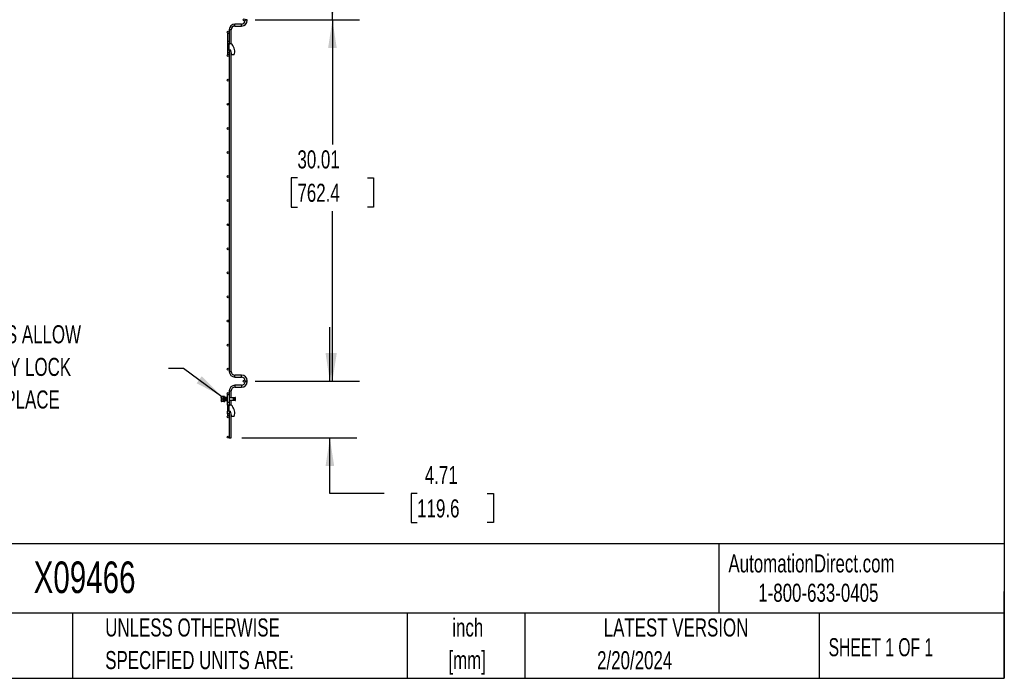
# Model space of a CAD drawing. Header units: inches. Extents: x 0.2 to 10.8, y 0.2 to 8.2.
# Tile 9 of 56: x 6.2 to 10.8, y 0.2 to 3.3. Entities that reach past the tile are written whole.
import ezdxf

# ---------------------------------------------------------------- set-up
doc = ezdxf.new("R2010")
doc.units = ezdxf.units.IN
doc.header["$MEASUREMENT"] = 0
doc.layers.add('DIMENSIONS', color=140, linetype='Continuous', lineweight=25)
doc.layers.add('TEXT', color=140, linetype='Continuous', lineweight=25)
doc.styles.add('SLDTEXTSTYLE0', font='TXT', dxfattribs={"width": 0.7})
doc.styles.add('SLDTEXTSTYLE1', font='TXT', dxfattribs={"width": 0.65})
doc.dimstyles.new('SLDDIMSTYLE1', dxfattribs={"dimtxt": 0.084961, "dimasz": 0.13, "dimexe": 0, "dimexo": 0.0625, "dimgap": 0.02124, "dimtad": 0, "dimtih": 1, "dimtoh": 1, "dimlfac": 18, "dimrnd": 1e-09, "dimzin": 12, "dimdsep": 46, "dimtxsty": 'SLDTEXTSTYLE0', "dimsah": 1, "dimcen": 0.09, "dimadec": 0, "dimazin": 3, "dimtfac": 1, "dimtofl": 0, "dimtmove": 0, "dimatfit": 3, "dimfxl": 0, "dimfrac": 2, "dimtolj": 1, "dimtzin": 12, "dimarcsym": 0})
doc.dimstyles.new('SLDDIMSTYLE2', dxfattribs={"dimtxt": 0.084961, "dimasz": 0.13, "dimexe": 0, "dimexo": 0.0625, "dimgap": 0.02124, "dimtad": 0, "dimtih": 1, "dimtoh": 1, "dimlfac": 18, "dimrnd": 1e-09, "dimzin": 12, "dimdsep": 46, "dimtxsty": 'SLDTEXTSTYLE0', "dimsah": 1, "dimcen": 0.09, "dimadec": 0, "dimazin": 3, "dimtfac": 1, "dimtmove": 0, "dimatfit": 0, "dimfxl": 0, "dimfrac": 2, "dimtolj": 1, "dimtzin": 12, "dimarcsym": 0})

# ---------------------------------------------------------------- blocks, each defined once
blk = doc.blocks.new('SW_BROKEN_VIEW_0')
at = {"color": 0, "linetype": 'Continuous', "char_height": 0.083333, "attachment_point": 1, "style": 'SLDTEXTSTYLE0'}
for s, insert in [('PRE-WELDED CLIPS ALLOW', (0, 0.1074)), ('YOU TO QUICKLY LOCK', (0.119, -0.0431)), ('PANELS IN PLACE', (0.279, -0.1935))]:
    blk.add_mtext(s, dxfattribs=dict(at, insert=insert))
blk = doc.blocks.new('_D_8')
at = {"layer": 'DIMENSIONS'}
for p, q in [((7.2907, 4.736), (7.7727, 4.736)), ((7.6477, 4.736), (7.6477, 4.1841)), ((7.4862, 4.03), (7.4576, 4.03)), ((7.4576, 4.03), (7.4576, 3.895)), ((7.8093, 4.03), (7.8378, 4.03)), ((7.8378, 4.03), (7.8378, 3.895)), ((7.4576, 3.895), (7.4862, 3.895)), ((7.6477, 3.288), (7.6477, 3.876)), ((7.8378, 3.895), (7.8093, 3.895)), ((7.2907, 3.288), (7.7727, 3.288))]:
    blk.add_line(p, q, dxfattribs=at)
for points in [[(7.6477, 4.736), (7.6277, 4.606), (7.6677, 4.606)], [(7.6477, 3.288), (7.6677, 3.418), (7.6277, 3.418)]]:
    blk.add_solid(points, dxfattribs=at)
at = {"layer": 'DIMENSIONS', "char_height": 0.08333, "attachment_point": 1, "style": 'SLDTEXTSTYLE0'}
for s, insert in [('26.06', (7.4862, 4.1564)), ('662.0', (7.4862, 4.0024))]:
    blk.add_mtext(s, dxfattribs=dict(at, insert=insert))
blk = doc.blocks.new('_D_9')
at = {"layer": 'DIMENSIONS'}
for p, q in [((7.2907, 3.288), (7.7727, 3.288)), ((7.6477, 3.288), (7.6477, 2.7138)), ((7.4862, 2.5597), (7.4576, 2.5597)), ((7.4576, 2.5597), (7.4576, 2.4247)), ((7.8093, 2.5597), (7.8378, 2.5597)), ((7.8378, 2.5597), (7.8378, 2.4247)), ((7.4576, 2.4247), (7.4862, 2.4247)), ((7.8378, 2.4247), (7.8093, 2.4247)), ((7.6477, 1.6205), (7.6477, 2.4057)), ((7.2907, 1.6205), (7.7727, 1.6205))]:
    blk.add_line(p, q, dxfattribs=at)
for points in [[(7.6477, 3.288), (7.6277, 3.158), (7.6677, 3.158)], [(7.6477, 1.6205), (7.6677, 1.7505), (7.6277, 1.7505)]]:
    blk.add_solid(points, dxfattribs=at)
at = {"layer": 'DIMENSIONS', "char_height": 0.08333, "attachment_point": 1, "style": 'SLDTEXTSTYLE0'}
for s, insert in [('30.01', (7.4862, 2.6862)), ('762.4', (7.4862, 2.5321))]:
    blk.add_mtext(s, dxfattribs=dict(at, insert=insert))
blk = doc.blocks.new('_D_10')
at = {"layer": 'DIMENSIONS'}
for p, q in [((7.6359, 1.6205), (7.6359, 1.8705)), ((7.2907, 1.6205), (7.7609, 1.6205)), ((7.2301, 1.3589), (7.7609, 1.3589)), ((7.6359, 1.1032), (7.6359, 1.3589)), ((7.8859, 1.1032), (7.6359, 1.1032)), ((8.0391, 1.1032), (8.0106, 1.1032)), ((8.0106, 1.1032), (8.0106, 0.9682)), ((8.3623, 1.1032), (8.3908, 1.1032)), ((8.3908, 1.1032), (8.3908, 0.9682)), ((8.0106, 0.9682), (8.0391, 0.9682)), ((8.3908, 0.9682), (8.3623, 0.9682))]:
    blk.add_line(p, q, dxfattribs=at)
for points in [[(7.6359, 1.6205), (7.6559, 1.7505), (7.6159, 1.7505)], [(7.6359, 1.3589), (7.6159, 1.2289), (7.6559, 1.2289)]]:
    blk.add_solid(points, dxfattribs=at)
at = {"layer": 'DIMENSIONS', "char_height": 0.08333, "attachment_point": 1, "style": 'SLDTEXTSTYLE0'}
for s, insert in [('4.71', (8.0744, 1.2297)), ('119.6', (8.0391, 1.0756))]:
    blk.add_mtext(s, dxfattribs=dict(at, insert=insert))

msp = doc.modelspace()

# ---------------------------------------------------------------- linework, layer by layer
for p, q in [((7.24514, 3.28909), (7.24514, 3.28625)), ((7.25403, 3.28909), (7.24514, 3.28909)), ((7.25403, 3.28625), (7.24514, 3.28625)), ((7.25403, 3.28625), (7.25403, 3.28909)), ((7.17119, 3.24248), (7.17119, 3.22698)), ((7.18008, 3.24248), (7.17119, 3.24248)), ((7.18008, 3.17723), (7.18008, 3.24248)), ((7.22775, 3.26887), (7.19758, 3.26887)), ((7.19758, 3.25998), (7.19758, 3.26887)), ((7.19758, 3.25998), (7.22775, 3.25998)), ((7.22775, 3.25998), (7.22775, 3.26887)), ((7.16375, 3.22698), (7.16375, 3.18948)), ((7.16375, 3.22698), (7.17119, 3.22698)), ((7.16375, 3.18948), (7.17119, 3.18948)), ((7.16375, 3.18948), (7.16375, 3.17837)), ((7.17119, 3.22698), (7.17119, 3.18948)), ((7.17119, 3.18948), (7.17119, 3.17851)), ((7.17119, 3.17837), (7.16375, 3.17837)), ((7.16375, 3.17837), (7.16375, 3.15059)), ((7.16375, 3.15059), (7.17119, 3.15059)), ((7.16375, 3.15059), (7.16375, 3.13848)), ((7.16375, 3.13848), (7.17119, 3.13848)), ((7.16375, 3.13848), (7.16375, 3.12892)), ((7.17119, 3.17837), (7.17458, 3.17837)), ((7.17119, 3.15059), (7.17119, 3.17837)), ((7.17119, 3.15059), (7.17736, 3.15059)), ((7.17119, 3.15059), (7.17119, 3.13848)), ((7.17119, 3.13848), (7.17119, 3.12892)), ((7.18319, 3.12625), (7.17736, 3.15059)), ((7.18008, 1.6662), (7.18008, 3.13923)), ((7.16375, 3.12892), (7.17119, 3.12892)), ((7.17119, 3.12892), (7.17119, 1.6662)), ((7.19374, 3.12625), (7.18319, 3.12625)), ((7.17119, 1.6662), (7.18008, 1.6662)), ((7.22775, 1.6487), (7.19758, 1.6487)), ((7.19758, 1.63981), (7.19758, 1.6487)), ((7.19758, 1.63981), (7.22775, 1.63981)), ((7.22775, 1.63981), (7.22775, 1.6487)), ((7.22775, 1.6022), (7.19758, 1.6022)), ((7.19758, 1.6022), (7.19758, 1.59775)), ((7.19758, 1.59775), (7.19758, 1.59331)), ((7.19758, 1.59331), (7.22775, 1.59331)), ((7.22775, 1.6022), (7.22775, 1.59331)), ((7.24514, 1.62242), (7.24514, 1.61959)), ((7.24514, 1.62242), (7.25403, 1.62242)), ((7.24514, 1.61959), (7.25403, 1.61959)), ((7.25403, 1.61959), (7.25403, 1.62242)), ((7.13474, 1.55104), (7.13423, 1.55016)), ((7.13423, 1.55016), (7.13423, 1.52761)), ((7.13582, 1.55104), (7.13481, 1.55104)), ((7.14291, 1.55104), (7.13582, 1.55104)), ((7.14291, 1.53889), (7.14291, 1.55104)), ((7.1443, 1.55104), (7.14291, 1.55104)), ((7.1443, 1.5441), (7.1443, 1.55104)), ((7.14631, 1.54972), (7.14571, 1.54972)), ((7.14965, 1.54972), (7.14631, 1.54972)), ((7.16375, 1.52194), (7.16375, 1.55944)), ((7.16375, 1.55944), (7.17069, 1.55944)), ((7.17069, 1.55944), (7.17069, 1.52194)), ((7.17119, 1.57581), (7.17119, 1.5441)), ((7.17119, 1.57581), (7.18008, 1.57581)), ((7.18008, 1.5441), (7.18008, 1.57581)), ((7.13423, 1.52761), (7.13474, 1.52673)), ((7.13582, 1.53889), (7.14291, 1.53889)), ((7.14291, 1.52673), (7.13582, 1.52673)), ((7.14291, 1.52673), (7.14291, 1.53889)), ((7.14291, 1.53368), (7.14296, 1.53368)), ((7.1443, 1.52673), (7.14291, 1.52673)), ((7.14438, 1.5441), (7.14364, 1.5441)), ((7.14438, 1.54414), (7.1443, 1.54491)), ((7.1443, 1.52673), (7.1443, 1.53243)), ((7.145, 1.53368), (7.14574, 1.53368)), ((7.14923, 1.53889), (7.1459, 1.53889)), ((7.1459, 1.53889), (7.1459, 1.53889)), ((7.1459, 1.53889), (7.14923, 1.53889)), ((7.14654, 1.52805), (7.14715, 1.52805)), ((7.14692, 1.53216), (7.14698, 1.53225)), ((7.14715, 1.52805), (7.15048, 1.52805)), ((7.14755, 1.53845), (7.14755, 1.53821)), ((7.14755, 1.53845), (7.15088, 1.53845)), ((7.15088, 1.53821), (7.14755, 1.53821)), ((7.14994, 1.5441), (7.1492, 1.5441)), ((7.14923, 1.53889), (7.14923, 1.53889)), ((7.14974, 1.54535), (7.1497, 1.54559)), ((7.15034, 1.53294), (7.1508, 1.53214)), ((7.15055, 1.53368), (7.1513, 1.53368)), ((7.15088, 1.53845), (7.15088, 1.53821)), ((7.15272, 1.5441), (7.15197, 1.5441)), ((7.15333, 1.53368), (7.15407, 1.53368)), ((7.15549, 1.5441), (7.15475, 1.5441)), ((7.15611, 1.53368), (7.15685, 1.53368)), ((7.15827, 1.5441), (7.15753, 1.5441)), ((7.15889, 1.53368), (7.15934, 1.53368)), ((7.15934, 1.53696), (7.15934, 1.5333)), ((7.15954, 1.54541), (7.15942, 1.54562)), ((7.15942, 1.53215), (7.1596, 1.53246)), ((7.16357, 1.53213), (7.16375, 1.53244)), ((7.16375, 1.54534), (7.16358, 1.54562)), ((7.17069, 1.52194), (7.16375, 1.52194)), ((7.16375, 1.51083), (7.16375, 1.52194)), ((7.17119, 1.51083), (7.16375, 1.51083)), ((7.16375, 1.51083), (7.16375, 1.48305)), ((7.19115, 1.5441), (7.17069, 1.5441)), ((7.17069, 1.53368), (7.19115, 1.53368)), ((7.17069, 1.52194), (7.17069, 1.51083)), ((7.17119, 1.53368), (7.17119, 1.51083)), ((7.17119, 1.51083), (7.17458, 1.51083)), ((7.17119, 1.48305), (7.17119, 1.51083)), ((7.18008, 1.5097), (7.18008, 1.53368)), ((7.19115, 1.53889), (7.19115, 1.5441)), ((7.19115, 1.53368), (7.19115, 1.53889)), ((7.19815, 1.54555), (7.19189, 1.54418)), ((7.19189, 1.54418), (7.19189, 1.5336)), ((7.19189, 1.5336), (7.19815, 1.53222)), ((7.1984, 1.5444), (7.19815, 1.54555)), ((7.19815, 1.53222), (7.19815, 1.54555)), ((7.19815, 1.53222), (7.1984, 1.53337)), ((7.19954, 1.54555), (7.19821, 1.54526)), ((7.19821, 1.53251), (7.19954, 1.53222)), ((7.1984, 1.53889), (7.1984, 1.5444)), ((7.1984, 1.53337), (7.1984, 1.53889)), ((7.19979, 1.5444), (7.19954, 1.54555)), ((7.19954, 1.53222), (7.19954, 1.54555)), ((7.19954, 1.53222), (7.19979, 1.53337)), ((7.19979, 1.53889), (7.19979, 1.5444)), ((7.19979, 1.53337), (7.19979, 1.53889)), ((7.17119, 1.48305), (7.16375, 1.48305)), ((7.16375, 1.47094), (7.16375, 1.48305)), ((7.17069, 1.47094), (7.16375, 1.47094)), ((7.16375, 1.47094), (7.16375, 1.46139)), ((7.17069, 1.46139), (7.16375, 1.46139)), ((7.17069, 1.48305), (7.17069, 1.47094)), ((7.17069, 1.47094), (7.17069, 1.46139)), ((7.17119, 1.48305), (7.17119, 1.35892)), ((7.17119, 1.48305), (7.17736, 1.48305)), ((7.18319, 1.45872), (7.17736, 1.48305)), ((7.18008, 1.35892), (7.18008, 1.47169)), ((7.19374, 1.45872), (7.18319, 1.45872)), ((7.17119, 1.35892), (7.18008, 1.35892))]:
    msp.add_line(p, q)
for centre in [(7.24069, 3.288), (7.16675, 3.23204), (7.16675, 3.12371), (7.16675, 3.00982), (7.16675, 2.89871), (7.16675, 2.7876), (7.16675, 2.67649), (7.16675, 2.56537), (7.16675, 2.45426), (7.16675, 2.34315), (7.16675, 2.23204), (7.16675, 2.12093), (7.16675, 2.00982), (7.16675, 1.89871), (7.16675, 1.7876), (7.16675, 1.67649), (7.24069, 1.62053), (7.16675, 1.56457), (7.16675, 1.45624), (7.16675, 1.36337)]:
    msp.add_circle(centre, 0.00444)
for centre, radius, start, end in [((7.22775, 3.28625), 0.02628, 270, 0), ((7.22775, 3.28625), 0.01739, 270, 0), ((7.19758, 3.24248), 0.02639, 90, 180), ((7.19758, 3.24248), 0.0175, 90, 180), ((7.17458, 3.16448), 0.01389, 45.94832, 90), ((7.14847, 3.14237), 0.04806, 340.41164, 41.90027), ((7.19758, 1.6662), 0.02639, 180, 270), ((7.19758, 1.6662), 0.0175, 180, 270), ((7.22775, 1.62242), 0.02628, 0, 90), ((7.22775, 1.62242), 0.01739, 0, 90), ((7.19758, 1.57581), 0.02639, 90, 180), ((7.19758, 1.57581), 0.0175, 90, 180), ((7.22775, 1.61959), 0.02628, 270, 0), ((7.22775, 1.61959), 0.01739, 270, 0), ((7.16486, 1.54386), 0.00556, 101.53696, 162.39155), ((7.16486, 1.53391), 0.00556, 186.30355, 258.46304), ((7.17458, 1.49694), 0.01389, 45.94832, 90), ((7.14847, 1.47483), 0.04806, 340.41164, 41.90027), ((7.19115, 1.54757), 0.00347, 270, 282.41729), ((7.19115, 1.53021), 0.00347, 77.58271, 90)]:
    msp.add_arc(centre, radius, start, end)
for points, knots in [([(7.13582, 1.53889), (7.13516, 1.54087), (7.13474, 1.54289), (7.13474, 1.54547), (7.13476, 1.54599), (7.13486, 1.54701), (7.13493, 1.54752), (7.13522, 1.54904), (7.13549, 1.55005), (7.13582, 1.55104)], [0, 0, 0, 0, 0.5, 0.5, 0.625, 0.625, 0.75, 0.75, 1, 1, 1, 1]), ([(7.14592, 1.53984), (7.14585, 1.54084), (7.14571, 1.54291), (7.14551, 1.54502), (7.14534, 1.54594), (7.14526, 1.54555), (7.14524, 1.54549)], [0, 0, 0, 0, 0.2907269, 0.6083216, 0.9286909, 1, 1, 1, 1]), ([(7.14631, 1.54972), (7.1463, 1.54972), (7.14628, 1.54965), (7.14625, 1.54938), (7.14623, 1.54917), (7.14617, 1.54835), (7.14614, 1.54753), (7.14609, 1.54606), (7.14607, 1.54551), (7.14604, 1.54433), (7.14602, 1.5437), (7.14596, 1.54171), (7.14593, 1.54027), (7.1459, 1.53889)], [0, 0, 0, 0, 0.125, 0.125, 0.25, 0.25, 0.5, 0.5, 0.625, 0.625, 0.75, 0.75, 1, 1, 1, 1]), ([(7.14923, 1.53889), (7.14926, 1.54011), (7.14932, 1.54254), (7.14941, 1.54579), (7.1495, 1.54825), (7.14958, 1.5495), (7.14966, 1.54985), (7.14974, 1.54932), (7.14983, 1.54747), (7.14989, 1.54568), (7.14992, 1.54447), (7.14992, 1.5444)], [0, 0, 0, 0, 0.1294451, 0.2588935, 0.3883464, 0.5177951, 0.6027765, 0.7322226, 0.8616718, 0.9911242, 1, 1, 1, 1]), ([(7.14923, 1.53889), (7.14926, 1.5396), (7.14931, 1.54109), (7.1494, 1.54314), (7.14949, 1.54477), (7.14957, 1.54566), (7.14965, 1.54593), (7.14973, 1.54557), (7.1498, 1.54491), (7.14983, 1.54421), (7.14984, 1.5441)], [0, 0, 0, 0, 0.134554, 0.2823174, 0.4300972, 0.577863, 0.687878, 0.8224319, 0.9701978, 1, 1, 1, 1]), ([(7.1596, 1.5427), (7.15954, 1.54349), (7.15939, 1.54509), (7.15923, 1.54593), (7.15914, 1.54555), (7.15912, 1.54547)], [0, 0, 0, 0, 0.439432, 0.8908152, 1, 1, 1, 1]), ([(7.13481, 1.52673), (7.13479, 1.52673), (7.13443, 1.52673), (7.13515, 1.52673), (7.13582, 1.52673)], [0, 0, 0, 0, 0.067898, 1, 1, 1, 1]), ([(7.13582, 1.52673), (7.13516, 1.52872), (7.13474, 1.53073), (7.13474, 1.53332), (7.13476, 1.53383), (7.13486, 1.53486), (7.13493, 1.53537), (7.13522, 1.53689), (7.13549, 1.53789), (7.13582, 1.53889)], [0, 0, 0, 0, 0.5, 0.5, 0.625, 0.625, 0.75, 0.75, 1, 1, 1, 1]), ([(7.14409, 1.5323), (7.14405, 1.53228), (7.14393, 1.53223), (7.14374, 1.53394), (7.14352, 1.53683), (7.14332, 1.54016), (7.14311, 1.54316), (7.14298, 1.54433), (7.14291, 1.54491)], [0, 0, 0, 0, 0.1098005, 0.2943879, 0.4789752, 0.661964, 0.8322435, 1, 1, 1, 1]), ([(7.1439, 1.5323), (7.14386, 1.53228), (7.14374, 1.53223), (7.14355, 1.53394), (7.14333, 1.53681), (7.14313, 1.54023), (7.14298, 1.5421), (7.14291, 1.543)], [0, 0, 0, 0, 0.1323526, 0.3534497, 0.5745469, 0.7937293, 1, 1, 1, 1]), ([(7.14293, 1.53373), (7.14309, 1.53347), (7.14339, 1.53294), (7.1437, 1.53241), (7.14385, 1.53215)], [0, 0, 0, 0, 0.499559, 1, 1, 1, 1]), ([(7.14367, 1.54404), (7.14352, 1.5443), (7.14327, 1.54472), (7.14303, 1.54514), (7.14294, 1.5453)], [0, 0, 0, 0, 0.6266845, 1, 1, 1, 1]), ([(7.14367, 1.54403), (7.14372, 1.54391), (7.14382, 1.54365), (7.14396, 1.54258), (7.14411, 1.54112), (7.14423, 1.5398), (7.14434, 1.53847), (7.14445, 1.53712), (7.14461, 1.53556), (7.14475, 1.53439), (7.14489, 1.53374), (7.14497, 1.53374), (7.145, 1.53375)], [0, 0, 0, 0, 0.10650986, 0.21932951, 0.33210386, 0.44487943, 0.47660709, 0.58933653, 0.70210461, 0.81492217, 0.92769345, 1, 1, 1, 1]), ([(7.14414, 1.53216), (7.1443, 1.53242), (7.14459, 1.53293), (7.14489, 1.53343), (7.14503, 1.53368)], [0, 0, 0, 0, 0.5198638, 1, 1, 1, 1]), ([(7.14524, 1.54563), (7.14509, 1.54536), (7.14478, 1.54483), (7.14447, 1.54431), (7.14432, 1.54404)], [0, 0, 0, 0, 0.5004388, 1, 1, 1, 1]), ([(7.14469, 1.54468), (7.14466, 1.54473), (7.14454, 1.54493), (7.14442, 1.54514), (7.14433, 1.5453)], [0, 0, 0, 0, 0.243973, 1, 1, 1, 1]), ([(7.14438, 1.54403), (7.1444, 1.54404), (7.14447, 1.54411), (7.14459, 1.54362), (7.14473, 1.5426), (7.14488, 1.54111), (7.145, 1.5398), (7.14511, 1.53847), (7.14522, 1.53713), (7.14538, 1.53555), (7.14552, 1.53441), (7.14564, 1.5338), (7.1457, 1.53378), (7.14571, 1.53378)], [0, 0, 0, 0, 0.0404934, 0.15317, 0.2658948, 0.3785743, 0.491255, 0.522956, 0.6355906, 0.7482639, 0.8609866, 0.973663, 1, 1, 1, 1]), ([(7.14469, 1.5331), (7.14472, 1.53305), (7.1449, 1.53273), (7.14509, 1.53241), (7.14524, 1.53215)], [0, 0, 0, 0, 0.165352, 1, 1, 1, 1]), ([(7.14529, 1.5323), (7.14525, 1.53226), (7.14516, 1.53217), (7.14507, 1.53304), (7.14502, 1.53349)], [0, 0, 0, 0, 0.48286386, 1, 1, 1, 1]), ([(7.14548, 1.5323), (7.14544, 1.53227), (7.14534, 1.53219), (7.14524, 1.53314), (7.14519, 1.53368)], [0, 0, 0, 0, 0.4407298, 1, 1, 1, 1]), ([(7.14597, 1.54184), (7.14595, 1.54212), (7.14586, 1.54345), (7.1457, 1.54516), (7.14555, 1.54549), (7.14548, 1.54566)], [0, 0, 0, 0, 0.1168366, 0.5564978, 1, 1, 1, 1]), ([(7.14605, 1.54473), (7.14603, 1.54476), (7.14586, 1.54506), (7.14569, 1.54535), (7.14553, 1.54562)], [0, 0, 0, 0, 0.1102655, 1, 1, 1, 1]), ([(7.14553, 1.53216), (7.14568, 1.53242), (7.14587, 1.53273), (7.14605, 1.53305), (7.14608, 1.5331)], [0, 0, 0, 0, 0.8407633, 1, 1, 1, 1]), ([(7.14571, 1.53373), (7.14586, 1.53347), (7.14617, 1.53294), (7.14648, 1.53241), (7.14663, 1.53215)], [0, 0, 0, 0, 0.4995673, 1, 1, 1, 1]), ([(7.14668, 1.5323), (7.14665, 1.53225), (7.14655, 1.53208), (7.14637, 1.5335), (7.14617, 1.53599), (7.14604, 1.53799), (7.14598, 1.53889)], [0, 0, 0, 0, 0.1238011, 0.4389763, 0.7508554, 1, 1, 1, 1]), ([(7.14687, 1.5323), (7.14684, 1.53225), (7.14674, 1.53208), (7.14656, 1.5335), (7.14636, 1.53599), (7.14623, 1.53799), (7.14618, 1.53889)], [0, 0, 0, 0, 0.1227625, 0.4383113, 0.7505601, 1, 1, 1, 1]), ([(7.14647, 1.53235), (7.14648, 1.53221), (7.14651, 1.53197), (7.14655, 1.5319), (7.14659, 1.53208), (7.14661, 1.53219)], [0, 0, 0, 0, 0.3144393, 0.5642204, 1, 1, 1, 1]), ([(7.14755, 1.53821), (7.14752, 1.537), (7.14746, 1.53458), (7.14737, 1.53146), (7.14728, 1.52917), (7.1472, 1.5282), (7.14713, 1.52795), (7.14706, 1.52849), (7.14697, 1.53003), (7.14693, 1.53167), (7.14691, 1.53234)], [0, 0, 0, 0, 0.1393856, 0.2787747, 0.4181687, 0.5575582, 0.6231117, 0.7624985, 0.9018881, 1, 1, 1, 1]), ([(7.14707, 1.53235), (7.14708, 1.53221), (7.14711, 1.53196), (7.14716, 1.53191), (7.14723, 1.53217), (7.14732, 1.53323), (7.14741, 1.53496), (7.14749, 1.53681), (7.14753, 1.53802), (7.14755, 1.53845)], [0, 0, 0, 0, 0.0931707, 0.1671828, 0.3368612, 0.5232061, 0.7095586, 0.8958985, 1, 1, 1, 1]), ([(7.14708, 1.53889), (7.14708, 1.53889), (7.1471, 1.53867), (7.14712, 1.53845), (7.14714, 1.53824)], [0, 0, 0, 0, 0.0000471, 1, 1, 1, 1]), ([(7.14785, 1.53889), (7.14785, 1.53889), (7.14787, 1.53874), (7.14788, 1.5386), (7.14789, 1.53845)], [0, 0, 0, 0, 0.0000702, 1, 1, 1, 1]), ([(7.14923, 1.54404), (7.14907, 1.5443), (7.14877, 1.54483), (7.14846, 1.54536), (7.14831, 1.54562)], [0, 0, 0, 0, 0.4996955, 1, 1, 1, 1]), ([(7.14879, 1.5385), (7.14878, 1.53863), (7.14877, 1.53876), (7.14876, 1.53889), (7.14876, 1.53889)], [0, 0, 0, 0, 0.9999195, 1, 1, 1, 1]), ([(7.14898, 1.5385), (7.14897, 1.53863), (7.14896, 1.53876), (7.14895, 1.53889), (7.14895, 1.53889)], [0, 0, 0, 0, 0.9999192, 1, 1, 1, 1]), ([(7.14941, 1.54325), (7.14945, 1.54302), (7.14953, 1.54248), (7.14967, 1.5411), (7.14979, 1.5398), (7.14986, 1.5389), (7.14988, 1.5386), (7.1499, 1.53845)], [0, 0, 0, 0, 0.2181379, 0.5267552, 0.8353758, 0.9222014, 1, 1, 1, 1]), ([(7.1508, 1.54563), (7.15065, 1.54537), (7.15034, 1.54484), (7.15003, 1.54431), (7.14988, 1.54405)], [0, 0, 0, 0, 0.500394, 1, 1, 1, 1]), ([(7.14994, 1.54403), (7.14995, 1.54404), (7.15002, 1.54411), (7.15014, 1.54362), (7.15029, 1.5426), (7.15044, 1.54111), (7.15056, 1.5398), (7.15063, 1.53886), (7.15066, 1.53851), (7.15068, 1.53832)], [0, 0, 0, 0, 0.0723261, 0.2735802, 0.4749202, 0.6761794, 0.8774408, 0.9340626, 1, 1, 1, 1]), ([(7.15031, 1.53336), (7.15033, 1.53311), (7.15036, 1.53254), (7.15039, 1.53235), (7.15041, 1.53225)], [0, 0, 0, 0, 0.4204191, 1, 1, 1, 1]), ([(7.15048, 1.52805), (7.15051, 1.52805), (7.15055, 1.52831), (7.1506, 1.52907), (7.15062, 1.52939), (7.15065, 1.53012), (7.15066, 1.53053), (7.15071, 1.5319), (7.15075, 1.53303), (7.15081, 1.53553), (7.15085, 1.53688), (7.15088, 1.53821)], [0, 0, 0, 0, 0.25, 0.25, 0.375, 0.375, 0.5, 0.5, 0.75, 0.75, 1, 1, 1, 1]), ([(7.15084, 1.53223), (7.15083, 1.53218), (7.15079, 1.53205), (7.15075, 1.53233), (7.15073, 1.53252)], [0, 0, 0, 0, 0.3618138, 1, 1, 1, 1]), ([(7.15104, 1.53223), (7.15102, 1.5322), (7.15094, 1.53196), (7.15084, 1.53249), (7.15076, 1.53339), (7.15076, 1.53345)], [0, 0, 0, 0, 0.1483588, 0.9377945, 1, 1, 1, 1]), ([(7.15223, 1.53211), (7.15216, 1.53227), (7.15201, 1.53259), (7.1518, 1.53499), (7.15158, 1.53819), (7.15136, 1.5416), (7.15115, 1.54428), (7.15097, 1.54569), (7.15087, 1.54552), (7.15084, 1.54547)], [0, 0, 0, 0, 0.156768, 0.3121783, 0.4696929, 0.6255603, 0.7814276, 0.9389423, 1, 1, 1, 1]), ([(7.15084, 1.53656), (7.15087, 1.53624), (7.15095, 1.53538), (7.15108, 1.53441), (7.1512, 1.5338), (7.15126, 1.53378), (7.15127, 1.53378)], [0, 0, 0, 0, 0.2135429, 0.5639067, 0.9141267, 1, 1, 1, 1]), ([(7.15247, 1.53228), (7.15246, 1.53222), (7.15237, 1.53184), (7.15221, 1.53275), (7.152, 1.53495), (7.15177, 1.5382), (7.15156, 1.5416), (7.15134, 1.54428), (7.15116, 1.54569), (7.15106, 1.54552), (7.15104, 1.54547)], [0, 0, 0, 0, 0.0329949, 0.1845007, 0.3346944, 0.4869218, 0.6375572, 0.7881926, 0.94042, 1, 1, 1, 1]), ([(7.152, 1.54405), (7.15185, 1.54431), (7.15154, 1.54484), (7.15123, 1.54536), (7.15108, 1.54563)], [0, 0, 0, 0, 0.4996675, 1, 1, 1, 1]), ([(7.15108, 1.53215), (7.15124, 1.53241), (7.15142, 1.53273), (7.1516, 1.53305), (7.15163, 1.5331)], [0, 0, 0, 0, 0.8347536, 1, 1, 1, 1]), ([(7.15127, 1.53373), (7.15142, 1.53346), (7.15173, 1.53294), (7.15204, 1.53241), (7.15219, 1.53214)], [0, 0, 0, 0, 0.4996237, 1, 1, 1, 1]), ([(7.15219, 1.54563), (7.15204, 1.54537), (7.15185, 1.54505), (7.15167, 1.54473), (7.15163, 1.54468)], [0, 0, 0, 0, 0.8305451, 1, 1, 1, 1]), ([(7.152, 1.54404), (7.15205, 1.54392), (7.15215, 1.54366), (7.1523, 1.54258), (7.15244, 1.54112), (7.15256, 1.5398), (7.15267, 1.53847), (7.15279, 1.53712), (7.15294, 1.53556), (7.15308, 1.53439), (7.15322, 1.53374), (7.1533, 1.53374), (7.15333, 1.53375)], [0, 0, 0, 0, 0.1097611, 0.2221702, 0.3345342, 0.4468994, 0.4785116, 0.5908309, 0.7031886, 0.8155956, 0.9279566, 1, 1, 1, 1]), ([(7.15254, 1.5441), (7.15254, 1.5441), (7.15247, 1.545), (7.15236, 1.54567), (7.15226, 1.54552), (7.15223, 1.54547)], [0, 0, 0, 0, 0.0063958, 0.7224388, 1, 1, 1, 1]), ([(7.15272, 1.54416), (7.15265, 1.5448), (7.15255, 1.5457), (7.15245, 1.54552), (7.15242, 1.54547)], [0, 0, 0, 0, 0.7123442, 1, 1, 1, 1]), ([(7.15302, 1.54468), (7.15299, 1.54473), (7.15281, 1.54505), (7.15262, 1.54536), (7.15247, 1.54563)], [0, 0, 0, 0, 0.1678232, 1, 1, 1, 1]), ([(7.15247, 1.53215), (7.15262, 1.53241), (7.15292, 1.53292), (7.15322, 1.53343), (7.15336, 1.53368)], [0, 0, 0, 0, 0.51610335, 1, 1, 1, 1]), ([(7.15358, 1.54563), (7.15342, 1.54536), (7.15312, 1.54484), (7.15281, 1.54431), (7.15266, 1.54405)], [0, 0, 0, 0, 0.50035707, 1, 1, 1, 1]), ([(7.15272, 1.54403), (7.15273, 1.54404), (7.1528, 1.54411), (7.15292, 1.54362), (7.15307, 1.5426), (7.15322, 1.54111), (7.15334, 1.5398), (7.15344, 1.53847), (7.15356, 1.53713), (7.15371, 1.53555), (7.15385, 1.53441), (7.15397, 1.5338), (7.15403, 1.53378), (7.15405, 1.53378)], [0, 0, 0, 0, 0.0404616, 0.1530496, 0.2656857, 0.3782766, 0.4908687, 0.5225448, 0.6350908, 0.7476755, 0.8603095, 0.9728973, 1, 1, 1, 1]), ([(7.15302, 1.5331), (7.15305, 1.53304), (7.15324, 1.53273), (7.15342, 1.53241), (7.15358, 1.53214)], [0, 0, 0, 0, 0.1694961, 1, 1, 1, 1]), ([(7.15362, 1.53211), (7.15355, 1.53219), (7.15346, 1.53229), (7.15337, 1.53328), (7.15335, 1.53349)], [0, 0, 0, 0, 0.7946244, 1, 1, 1, 1]), ([(7.15386, 1.53228), (7.15385, 1.53222), (7.15376, 1.53184), (7.15364, 1.53237), (7.15355, 1.53341), (7.15352, 1.53368)], [0, 0, 0, 0, 0.1393304, 0.7791063, 1, 1, 1, 1]), ([(7.15501, 1.53223), (7.15495, 1.53229), (7.15482, 1.5324), (7.15462, 1.53444), (7.1544, 1.5375), (7.15419, 1.54095), (7.15397, 1.54383), (7.15378, 1.54554), (7.15366, 1.54549), (7.15362, 1.54547)], [0, 0, 0, 0, 0.1254809, 0.2811622, 0.4384889, 0.5937137, 0.7502945, 0.9068754, 1, 1, 1, 1]), ([(7.1552, 1.53224), (7.15514, 1.53229), (7.15501, 1.5324), (7.15482, 1.53444), (7.15459, 1.5375), (7.15438, 1.54095), (7.15416, 1.54383), (7.15397, 1.54554), (7.15386, 1.54549), (7.15381, 1.54547)], [0, 0, 0, 0, 0.1248867, 0.2805686, 0.4378958, 0.5931212, 0.7497026, 0.9062841, 1, 1, 1, 1]), ([(7.15478, 1.54405), (7.15463, 1.54431), (7.15432, 1.54484), (7.15401, 1.54537), (7.15386, 1.54563)], [0, 0, 0, 0, 0.4996079, 1, 1, 1, 1]), ([(7.15386, 1.53215), (7.15401, 1.53241), (7.1542, 1.53273), (7.15438, 1.53304), (7.15441, 1.5331)], [0, 0, 0, 0, 0.830876, 1, 1, 1, 1]), ([(7.15405, 1.53373), (7.1542, 1.53346), (7.15451, 1.53294), (7.15481, 1.53241), (7.15497, 1.53215)], [0, 0, 0, 0, 0.499663, 1, 1, 1, 1]), ([(7.15497, 1.54563), (7.15481, 1.54536), (7.15463, 1.54505), (7.15444, 1.54473), (7.15441, 1.54468)], [0, 0, 0, 0, 0.8309032, 1, 1, 1, 1]), ([(7.15478, 1.54405), (7.15483, 1.54392), (7.15493, 1.54366), (7.15507, 1.54258), (7.15522, 1.54112), (7.15534, 1.5398), (7.15545, 1.53847), (7.15556, 1.53712), (7.15572, 1.53556), (7.15586, 1.53439), (7.156, 1.53374), (7.15608, 1.53374), (7.15611, 1.53375)], [0, 0, 0, 0, 0.1099599, 0.2223439, 0.3346828, 0.4470229, 0.4786281, 0.5909222, 0.7032549, 0.8156368, 0.9279727, 1, 1, 1, 1]), ([(7.1553, 1.5441), (7.15525, 1.54463), (7.15515, 1.54559), (7.15505, 1.54551), (7.15501, 1.54547)], [0, 0, 0, 0, 0.5593137, 1, 1, 1, 1]), ([(7.15549, 1.54414), (7.15544, 1.54466), (7.15534, 1.54559), (7.15525, 1.54551), (7.1552, 1.54547)], [0, 0, 0, 0, 0.5484105, 1, 1, 1, 1]), ([(7.1558, 1.54468), (7.15577, 1.54473), (7.15558, 1.54505), (7.1554, 1.54537), (7.15525, 1.54563)], [0, 0, 0, 0, 0.1693312, 1, 1, 1, 1]), ([(7.15525, 1.53214), (7.1554, 1.53241), (7.1557, 1.53292), (7.156, 1.53343), (7.15614, 1.53368)], [0, 0, 0, 0, 0.51651287, 1, 1, 1, 1]), ([(7.15635, 1.54562), (7.1562, 1.54536), (7.15589, 1.54483), (7.15559, 1.54431), (7.15543, 1.54404)], [0, 0, 0, 0, 0.5003165, 1, 1, 1, 1]), ([(7.15549, 1.54403), (7.15551, 1.54404), (7.15558, 1.54411), (7.1557, 1.54362), (7.15585, 1.5426), (7.15599, 1.54111), (7.15611, 1.5398), (7.15622, 1.53847), (7.15634, 1.53713), (7.15649, 1.53555), (7.15663, 1.53441), (7.15675, 1.5338), (7.15681, 1.53378), (7.15682, 1.53378)], [0, 0, 0, 0, 0.0405239, 0.1532854, 0.2660951, 0.3788595, 0.4916251, 0.5233499, 0.6360694, 0.7488275, 0.8616351, 0.9743964, 1, 1, 1, 1]), ([(7.1558, 1.5331), (7.15583, 1.53304), (7.15602, 1.53273), (7.1562, 1.53241), (7.15635, 1.53215)], [0, 0, 0, 0, 0.1682065, 1, 1, 1, 1]), ([(7.1564, 1.53223), (7.15634, 1.53225), (7.15624, 1.53227), (7.15615, 1.53327), (7.15611, 1.53368)], [0, 0, 0, 0, 0.5991132, 1, 1, 1, 1]), ([(7.15659, 1.53224), (7.15653, 1.53226), (7.15643, 1.5323), (7.15632, 1.53341), (7.15628, 1.53392)], [0, 0, 0, 0, 0.5476142, 1, 1, 1, 1]), ([(7.15774, 1.53234), (7.15771, 1.53234), (7.15761, 1.53233), (7.15744, 1.53396), (7.15722, 1.53682), (7.15701, 1.54028), (7.15679, 1.54333), (7.15659, 1.54537), (7.15646, 1.54549), (7.1564, 1.54554)], [0, 0, 0, 0, 0.0591346, 0.221718, 0.3843014, 0.5454767, 0.7088345, 0.8704838, 1, 1, 1, 1]), ([(7.15798, 1.5323), (7.15794, 1.53228), (7.15782, 1.53223), (7.15763, 1.53394), (7.15741, 1.53682), (7.1572, 1.54028), (7.15698, 1.54333), (7.15678, 1.54537), (7.15665, 1.54549), (7.15659, 1.54554)], [0, 0, 0, 0, 0.0928018, 0.2494646, 0.4061275, 0.5614335, 0.7188425, 0.8746052, 1, 1, 1, 1]), ([(7.15756, 1.54404), (7.1574, 1.54431), (7.1571, 1.54484), (7.15679, 1.54536), (7.15664, 1.54563)], [0, 0, 0, 0, 0.4995678, 1, 1, 1, 1]), ([(7.15664, 1.53214), (7.15679, 1.53241), (7.15697, 1.53273), (7.15716, 1.53304), (7.15719, 1.5331)], [0, 0, 0, 0, 0.8313406, 1, 1, 1, 1]), ([(7.15682, 1.53373), (7.15697, 1.53347), (7.15728, 1.53294), (7.15759, 1.53241), (7.15774, 1.53215)], [0, 0, 0, 0, 0.4997037, 1, 1, 1, 1]), ([(7.15774, 1.54562), (7.15759, 1.54536), (7.1574, 1.54504), (7.15722, 1.54473), (7.15719, 1.54468)], [0, 0, 0, 0, 0.8332065, 1, 1, 1, 1]), ([(7.15755, 1.54404), (7.1576, 1.54392), (7.1577, 1.54366), (7.15785, 1.54258), (7.158, 1.54112), (7.15812, 1.5398), (7.15823, 1.53847), (7.15834, 1.53712), (7.1585, 1.53556), (7.15864, 1.53439), (7.15878, 1.53374), (7.15886, 1.53374), (7.15889, 1.53375)], [0, 0, 0, 0, 0.1092174, 0.2216952, 0.3341278, 0.4465616, 0.4781931, 0.590581, 0.7030073, 0.815483, 0.9279126, 1, 1, 1, 1]), ([(7.1581, 1.54386), (7.15806, 1.54436), (7.15795, 1.54547), (7.15785, 1.54551), (7.15779, 1.54554)], [0, 0, 0, 0, 0.4524057, 1, 1, 1, 1]), ([(7.15827, 1.54414), (7.15823, 1.54452), (7.15813, 1.54551), (7.15804, 1.54553), (7.15798, 1.54554)], [0, 0, 0, 0, 0.391245, 1, 1, 1, 1]), ([(7.15858, 1.54468), (7.15855, 1.54473), (7.15836, 1.54505), (7.15818, 1.54536), (7.15803, 1.54563)], [0, 0, 0, 0, 0.1673647, 1, 1, 1, 1]), ([(7.15803, 1.53215), (7.15818, 1.53241), (7.15848, 1.53292), (7.15877, 1.53343), (7.15892, 1.53368)], [0, 0, 0, 0, 0.5177506, 1, 1, 1, 1]), ([(7.15913, 1.54562), (7.15897, 1.54536), (7.15867, 1.54483), (7.15836, 1.5443), (7.15821, 1.54404)], [0, 0, 0, 0, 0.5002974, 1, 1, 1, 1]), ([(7.15827, 1.54403), (7.15829, 1.54404), (7.15835, 1.54411), (7.15848, 1.54362), (7.15862, 1.5426), (7.15877, 1.54111), (7.15889, 1.5398), (7.159, 1.53847), (7.15911, 1.53713), (7.15927, 1.53555), (7.15941, 1.53441), (7.15953, 1.5338), (7.15959, 1.53379), (7.1596, 1.53378)], [0, 0, 0, 0, 0.0406137, 0.153625, 0.2666845, 0.3796987, 0.4927141, 0.5245092, 0.6374783, 0.7504862, 0.8635437, 0.9765548, 1, 1, 1, 1]), ([(7.15858, 1.5331), (7.15861, 1.53305), (7.15879, 1.53273), (7.15898, 1.53241), (7.15913, 1.53215)], [0, 0, 0, 0, 0.1648333, 1, 1, 1, 1]), ([(7.15913, 1.53234), (7.1591, 1.53233), (7.15903, 1.53229), (7.15896, 1.53302), (7.15891, 1.53349)], [0, 0, 0, 0, 0.3619725, 1, 1, 1, 1]), ([(7.15937, 1.5323), (7.15933, 1.53227), (7.15923, 1.53219), (7.15913, 1.53314), (7.15908, 1.53368)], [0, 0, 0, 0, 0.4397018, 1, 1, 1, 1]), ([(7.15963, 1.54441), (7.15962, 1.54457), (7.15953, 1.5455), (7.15944, 1.54559), (7.15937, 1.54566)], [0, 0, 0, 0, 0.1690674, 1, 1, 1, 1]), ([(7.16373, 1.54484), (7.16368, 1.54525), (7.16361, 1.54578), (7.16355, 1.54558), (7.16354, 1.54554)], [0, 0, 0, 0, 0.7848471, 1, 1, 1, 1]), ([(7.16364, 1.5441), (7.16363, 1.54425), (7.1636, 1.54466), (7.16357, 1.54476), (7.16354, 1.54483)], [0, 0, 0, 0, 0.3780766, 1, 1, 1, 1])]:
    msp.add_open_spline(points, degree=3, knots=knots)
at = {"layer": 'DIMENSIONS', "flags": 128}
msp.add_lwpolyline([(6.89107, 1.68036), (6.96037, 1.68036), (7.1375, 1.55104)], dxfattribs=at)
at = {"layer": 'DIMENSIONS'}
msp.add_solid([(7.1375, 1.55104), (7.0443, 1.64385), (7.02071, 1.61154)], dxfattribs=at)
at = {"layer": 'TEXT'}
for p, q in [((10.75, 8.25), (10.75, 0.25)), ((10.75, 0.87111), (0.25, 0.87111)), ((9.4321, 0.87111), (9.4321, 0.55)), ((10.75, 0.25), (10.75, 0.65)), ((10.75, 0.55), (0.25, 0.55)), ((6.44804, 0.55), (6.44804, 0.25)), ((7.99308, 0.55), (7.99308, 0.25)), ((8.53591, 0.55), (8.53591, 0.25)), ((9.89562, 0.55), (9.89562, 0.25)), ((0.25, 0.25), (10.75, 0.25))]:
    msp.add_line(p, q, dxfattribs=at)

# ---------------------------------------------------------------- block references
at = {"color": 7, "linetype": 'Continuous'}
msp.add_blockref('SW_BROKEN_VIEW_0', (5.42485, 1.77174), dxfattribs=at)

# ---------------------------------------------------------------- texts
at = {"color": 179, "linetype": 'Continuous', "lineweight": 18, "char_height": 0.0833333, "attachment_point": 1, "style": 'SLDTEXTSTYLE0'}
for s, insert in [('AutomationDirect.com', (9.47618, 0.82191)), ('1-800-633-0405', (9.61384, 0.6865))]:
    msp.add_mtext(s, dxfattribs=dict(at, insert=insert))
at = {"layer": 'TEXT'}
for s, insert, char_height, attachment_point, style in [('X09466', (6.26802, 0.78918), 0.145833, 1, 'SLDTEXTSTYLE0'), ('UNLESS OTHERWISE', (6.59874, 0.52614), 0.0833333, 1, 'SLDTEXTSTYLE0'), ('inch', (8.2726, 0.52604), 0.083333, 2, 'SLDTEXTSTYLE0'), ('LATEST VERSION', (9.23434, 0.52614), 0.0833333, 2, 'SLDTEXTSTYLE0'), ('SHEET 1 OF 1', (9.93863, 0.4351), 0.0833333, 1, 'SLDTEXTSTYLE1'), ('SPECIFIED UNITS ARE:', (6.59874, 0.37566), 0.0833333, 1, 'SLDTEXTSTYLE0'), ('[mm]', (8.2698, 0.37555), 0.083333, 2, 'SLDTEXTSTYLE0'), ('2/20/2024', (9.04337, 0.3751), 0.083333, 2, 'SLDTEXTSTYLE0')]:
    msp.add_mtext(s, dxfattribs=dict(at, insert=insert, char_height=char_height, attachment_point=attachment_point, style=style))

# ---------------------------------------------------------------- dimensions: what is measured, and where the dimension line sits
at = {"layer": 'DIMENSIONS'}
for base, p1, p2, dimstyle, picture, middle in [((7.64773, 3.288), (7.24069, 4.73602), (7.24069, 3.288), 'SLDDIMSTYLE1', '_D_8', (7.64773, 4.03)), ((7.64773, 1.62053), (7.24069, 3.288), (7.24069, 1.62053), 'SLDDIMSTYLE1', '_D_9', (7.64773, 2.55971)), ((7.63594, 1.35892), (7.24069, 1.62053), (7.18008, 1.35892), 'SLDDIMSTYLE2', '_D_10', (7.63594, 1.10323))]:
    dim = msp.add_linear_dim(base=base, p1=p1, p2=p2, angle=90, dimstyle=dimstyle, dxfattribs=at)
    dim.commit()
    dim.dimension.update_dxf_attribs({"geometry": picture, "text_midpoint": middle, "dimtype": 160})

doc.saveas('drawing.dxf')
